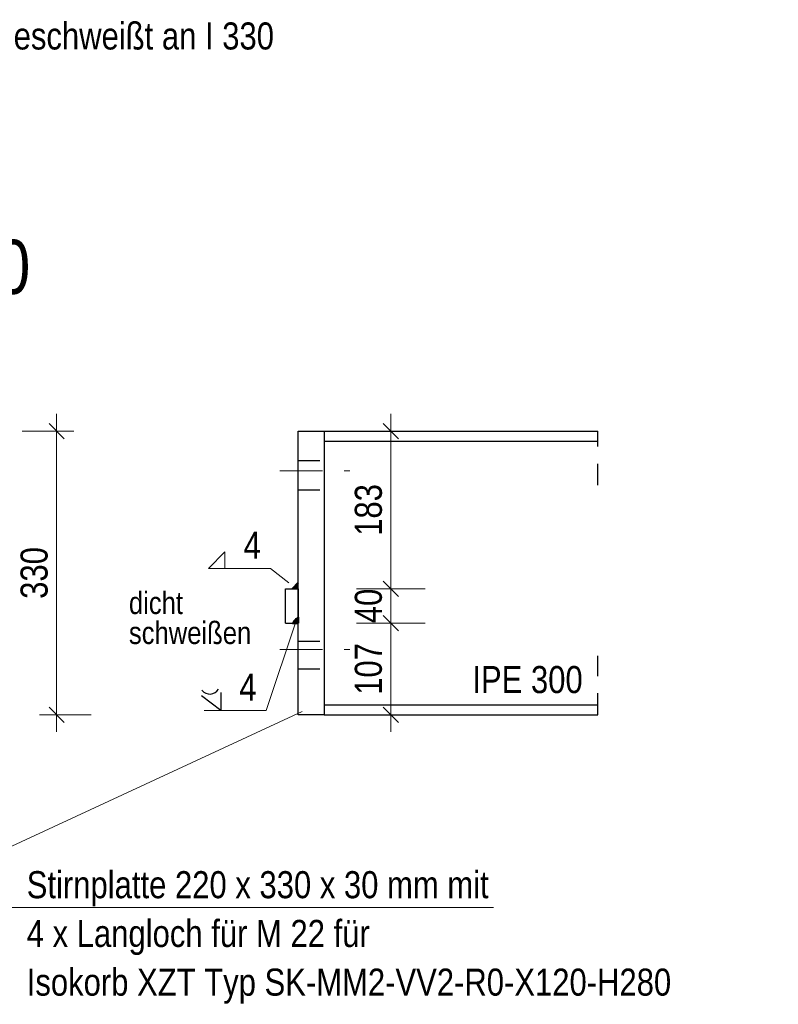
# Model space of a CAD drawing. Header units: millimetres. Extents: x 0 to 91, y -53.4 to 42.
# Tile 61 of 180: x 47.7 to 52.1, y -46.8 to -41. Entities that reach past the tile are written whole.
import ezdxf

# ---------------------------------------------------------------- set-up
doc = ezdxf.new("R2010")
doc.units = ezdxf.units.MM
doc.linetypes.add('DASHDOT', pattern=[1, 0.5, -0.25, 0, -0.25])
doc.linetypes.add('HIDDEN', pattern=[0.375, 0.25, -0.125])
doc.layers.add('Schraffuren', color=7, linetype='Continuous', lineweight=20)
doc.styles.add('Arial Narrow', font='ARIALN.TTF')
doc.dimstyles.new('Arch_Strakon_dimstyle', dxfattribs={"dimtxt": 1, "dimasz": 1, "dimexe": 1.25, "dimexo": 0.0625, "dimgap": 1, "dimtad": 0, "dimdec": 5, "dimzin": 12, "dimdsep": 46, "dimtxsty": 'Arial Narrow', "dimblk": 'Arrowhead_Tick', "dimsah": 1, "dimcen": 0, "dimse1": 1, "dimse2": 1, "dimclrd": 6, "dimclrt": 2, "dimazin": 0, "dimtfac": 1, "dimtdec": 4, "dimtmove": 0, "dimatfit": 3, "dimldrblk": 'NONE', "dimfxl": 1, "dimtvp": 1, "dimtolj": 1, "dimtzin": 0, "dimlwd": 13, "dimarcsym": 2})

# ---------------------------------------------------------------- blocks, each defined once
blk = doc.blocks.new('Arrowhead_Tick')
at = {"color": 0, "linetype": 'Continuous', "lineweight": -2}
for p, q in [((0, 20), (0, -10)), ((-1, 0), (0, 0)), ((10, 0), (0, 0))]:
    blk.add_line(p, q, dxfattribs=at)
at = {"color": 2, "linetype": 'Continuous', "lineweight": 35}
blk.add_line((4.42, 4.42), (-4.42, -4.42), dxfattribs=at)
blk = doc.blocks.new('*D292')
at = {"color": 6, "linetype": 'Continuous', "lineweight": 13}
blk.add_line((49.8457, -45.0585), (49.8457, -44.5455), dxfattribs=at)
at = {"layer": 'Defpoints', "color": 0}
for p in [(49.3064, -44.5355), (49.8457, -44.5355), (49.4564, -45.0685)]:
    blk.add_point(p, dxfattribs=at)
at = {"color": 6, "lineweight": 13, "xscale": 0.01, "yscale": 0.01, "zscale": 0.01}
for p, rotation in [((49.8457, -44.5355), 90), ((49.8457, -45.0685), 270)]:
    blk.add_blockref('Arrowhead_Tick', p, dxfattribs=dict(at, rotation=rotation))
at = {"color": 2, "lineweight": 35, "insert": (49.7153, -44.802), "char_height": 0.1575, "attachment_point": 5, "rotation": 90, "style": 'Arial Narrow'}
blk.add_mtext('\\A1;107', dxfattribs=at)
blk = doc.blocks.new('_None')
blk = doc.blocks.new('*D293')
at = {"color": 6, "linetype": 'Continuous', "lineweight": 13}
blk.add_line((49.8457, -44.5255), (49.8457, -44.3455), dxfattribs=at)
at = {"layer": 'Defpoints', "color": 0}
for p in [(49.3064, -44.3355), (49.8457, -44.3355), (49.3064, -44.5355)]:
    blk.add_point(p, dxfattribs=at)
at = {"color": 6, "lineweight": 13, "xscale": 0.01, "yscale": 0.01, "zscale": 0.01}
for p, rotation in [((49.8457, -44.3355), 90), ((49.8457, -44.5355), 270)]:
    blk.add_blockref('Arrowhead_Tick', p, dxfattribs=dict(at, rotation=rotation))
at = {"color": 2, "lineweight": 35, "insert": (49.7153, -44.4355), "char_height": 0.1575, "attachment_point": 5, "rotation": 90, "style": 'Arial Narrow'}
blk.add_mtext('\\A1;40', dxfattribs=at)
blk = doc.blocks.new('*D294')
at = {"color": 6, "linetype": 'Continuous', "lineweight": 13}
blk.add_line((49.8457, -44.3255), (49.8457, -43.4285), dxfattribs=at)
at = {"layer": 'Defpoints', "color": 0}
for p in [(49.4564, -43.4185), (49.8457, -43.4185), (49.3064, -44.3355)]:
    blk.add_point(p, dxfattribs=at)
at = {"color": 6, "lineweight": 13, "xscale": 0.01, "yscale": 0.01, "zscale": 0.01}
for p, rotation in [((49.8457, -43.4185), 90), ((49.8457, -44.3355), 270)]:
    blk.add_blockref('Arrowhead_Tick', p, dxfattribs=dict(at, rotation=rotation))
at = {"color": 2, "lineweight": 35, "insert": (49.7153, -43.877), "char_height": 0.1575, "attachment_point": 5, "rotation": 90, "style": 'Arial Narrow'}
blk.add_mtext('\\A1;183', dxfattribs=at)
blk = doc.blocks.new('*D404')
at = {"color": 6, "linetype": 'Continuous', "lineweight": 13}
blk.add_line((47.9009, -45.0585), (47.9009, -43.4285), dxfattribs=at)
at = {"layer": 'Defpoints', "color": 0}
for p in [(46.188, -43.4185), (47.9009, -43.4185), (46.188, -45.0685)]:
    blk.add_point(p, dxfattribs=at)
at = {"color": 6, "lineweight": 13, "xscale": 0.01, "yscale": 0.01, "zscale": 0.01}
for p, rotation in [((47.9009, -43.4185), 90), ((47.9009, -45.0685), 270)]:
    blk.add_blockref('Arrowhead_Tick', p, dxfattribs=dict(at, rotation=rotation))
at = {"color": 2, "lineweight": 35, "insert": (47.7705, -44.2435), "char_height": 0.1575, "attachment_point": 5, "rotation": 90, "style": 'Arial Narrow'}
blk.add_mtext('\\A1;330', dxfattribs=at)

msp = doc.modelspace()

# ---------------------------------------------------------------- hatches: boundary and pattern name
at = {"layer": 'Schraffuren', "lineweight": 25, "true_color": 0xcccccc}
for points in [[(49.3064402, -44.3354876), (49.3064402, -44.3016461), (49.2736014, -44.3354876)], [(49.3064402, -44.5354876), (49.3064402, -44.5016461), (49.3054246, -44.5021231), (49.3044174, -44.5026175), (49.3034188, -44.5031292), (49.3024292, -44.503658), (49.3014488, -44.5042038), (49.300478, -44.5047663), (49.299517, -44.5053454), (49.2985661, -44.505941), (49.2976255, -44.5065529), (49.2966957, -44.5071809), (49.2957768, -44.5078247), (49.2948691, -44.5084843), (49.2939728, -44.5091594), (49.2930884, -44.5098498), (49.2922159, -44.5105553), (49.2913557, -44.5112758), (49.290508, -44.5120109), (49.2896731, -44.5127605), (49.2888512, -44.5135244), (49.2880426, -44.5143022), (49.2872475, -44.5150939), (49.2864661, -44.5158992), (49.2856987, -44.5167177), (49.2849455, -44.5175494), (49.2842067, -44.5183939), (49.2834825, -44.5192509), (49.2827732, -44.5201203), (49.282079, -44.5210018), (49.2814, -44.5218951), (49.2807365, -44.5227999), (49.2800886, -44.523716), (49.2794566, -44.5246432), (49.2788407, -44.525581), (49.278241, -44.5265293), (49.2776577, -44.5274878), (49.2770909, -44.5284562), (49.2765409, -44.5294342), (49.2760079, -44.5304215), (49.2754918, -44.5314179), (49.274993, -44.532423), (49.2745116, -44.5334365), (49.2740477, -44.5344581), (49.2736014, -44.5354876)]]:
    msp.add_hatch(color=254, dxfattribs=at).paths.add_polyline_path(points)

# ---------------------------------------------------------------- linework, layer by layer
at = {"color": 3, "linetype": 'Continuous', "lineweight": 25}
for p, q in [((49.3064402, -45.0684841), (49.3064402, -43.4184841)), ((49.3064402, -43.4184841), (49.4564402, -43.4184841)), ((49.4564402, -43.4184841), (49.4564402, -45.0684841)), ((49.4564402, -43.4184841), (51.0495855, -43.4184841)), ((49.4564402, -43.4759841), (51.0495855, -43.4759841)), ((49.2314402, -44.3354876), (49.3064402, -44.3354876)), ((49.2314402, -44.5354876), (49.2314402, -44.3354876)), ((49.3064402, -44.3354876), (49.3064402, -44.5354876)), ((49.2314402, -44.5354876), (49.3064402, -44.5354876)), ((49.4564402, -45.0109841), (51.0495855, -45.0109841)), ((49.4564402, -45.0684841), (49.3064402, -45.0684841)), ((49.4564402, -45.0684841), (51.0495855, -45.0684841))]:
    msp.add_line(p, q, dxfattribs=at)
at = {"color": 3, "linetype": 'HIDDEN', "lineweight": 25, "ltscale": 0.5}
for p, q in [((51.0495855, -43.7336046), (51.0495855, -43.4184841)), ((49.3064402, -43.5897177), (49.4564402, -43.5897177)), ((49.3064402, -43.7598854), (49.4564402, -43.7598854)), ((49.3064402, -44.6407469), (49.4564402, -44.6407469)), ((51.0495855, -45.0684841), (51.0495855, -44.7265751)), ((49.3064402, -44.800641), (49.4564402, -44.800641))]:
    msp.add_line(p, q, dxfattribs=at)
at = {"color": 6, "linetype": 'DASHDOT', "lineweight": 13, "ltscale": 0.5}
for p, q in [((49.1984067, -43.648481), (49.6061223, -43.648481)), ((49.1984067, -44.6892307), (49.6061223, -44.6892307))]:
    msp.add_line(p, q, dxfattribs=at)
at = {"color": 5, "linetype": 'Continuous', "lineweight": 18}
for p, q in [((47.3636833, -45.9604943), (49.3283865, -45.0490341)), ((50.4423934, -46.1900472), (47.6404972, -46.1900472))]:
    msp.add_line(p, q, dxfattribs=at)
at = {"layer": 'Schraffuren', "color": 5, "linetype": 'Continuous', "lineweight": 18}
for p, q in [((48.7835699, -44.2181714), (48.8802289, -44.1215124)), ((48.8802289, -44.1215124), (48.8802289, -44.2181714)), ((48.7835699, -44.2181714), (49.1446195, -44.2181714)), ((49.1446195, -44.2181714), (49.2526501, -44.3006158)), ((49.1195931, -45.0434019), (49.2940177, -44.5226683)), ((48.7585435, -45.0434019), (49.1195931, -45.0434019))]:
    msp.add_line(p, q, dxfattribs=at)
at = {"layer": 'Schraffuren', "color": 4, "linetype": 'Continuous', "lineweight": 50}
for p, q in [((49.3064402, -44.3016461), (49.2736014, -44.3354876)), ((49.3064402, -44.5354876), (49.3064402, -44.5016461)), ((49.2736014, -44.5354876), (49.3064402, -44.5354876))]:
    msp.add_line(p, q, dxfattribs=at)
at = {"layer": 'Schraffuren', "color": 3, "linetype": 'Continuous', "lineweight": 25}
for p, q in [((48.8552025, -45.0434019), (48.7440162, -44.9580254)), ((48.8552025, -44.9384168), (48.8552025, -45.0434019))]:
    msp.add_line(p, q, dxfattribs=at)
at = {"layer": 'Schraffuren', "color": 3, "linetype": 'HIDDEN', "lineweight": 25, "ltscale": 0.5}
msp.add_arc((49.3336582, -44.5609113), 0.0652164, 114.6672769, 157.0557221, dxfattribs=at)
at = {"layer": 'Schraffuren', "color": 3, "linetype": 'Continuous', "lineweight": 25}
msp.add_arc((48.7918915, -44.8906805), 0.0577414, 217.6890252, 330.3393262, dxfattribs=at)

# ---------------------------------------------------------------- texts
at = {"color": 2, "lineweight": 35, "style": 'Arial Narrow'}
for s, p in [('angeschweißt an I 330', (47.3497656, -41.198302)), ('IPE 300', (50.3194699, -44.9424382)), ('Stirnplatte 220 x 330 x 30 mm mit', (47.726745, -46.135838)), ('4 x Langloch für M 22 für', (47.726745, -46.419338)), ('Isokorb XZT Typ SK-MM2-VV2-R0-X120-H280', (47.726745, -46.7026857))]:
    msp.add_text(s, height=0.1575, dxfattribs=at).set_placement(p)
at = {"color": 1, "lineweight": 70, "style": 'Arial Narrow'}
msp.add_text('Schnitt 9 - 9  M. 1:10', height=0.315, dxfattribs=at).set_placement((44.4178146, -42.6202878))
at = {"layer": 'Schraffuren', "color": 2, "lineweight": 35, "style": 'Arial Narrow'}
for p in [(48.9882594, -44.1613132), (48.9632331, -44.9865437)]:
    msp.add_text('4', height=0.1575, dxfattribs=at).set_placement(p)
at = {"layer": 'Schraffuren', "color": 3, "lineweight": 25, "style": 'Arial Narrow'}
for s, p in [('dicht', (48.321235, -44.4825617)), ('schweißen', (48.321235, -44.6569357))]:
    msp.add_text(s, height=0.13, dxfattribs=at).set_placement(p)

# ---------------------------------------------------------------- dimensions: what is measured, and where the dimension line sits
at = {"lineweight": 35}
for base, p1, p2, text, picture, middle in [((47.9009123, -43.4184841), (46.1880086, -45.0684841), (46.1880086, -43.4184841), '330', '*D404', (47.9009123, -44.2434841)), ((49.8457333, -43.4184841), (49.3064402, -44.3354876), (49.4564402, -43.4184841), '183', '*D294', (49.8457333, -43.8769858)), ((49.8457333, -44.3354876), (49.3064402, -44.5354876), (49.3064402, -44.3354876), '40', '*D293', (49.8457333, -44.4354876)), ((49.8457333, -44.5354876), (49.4564402, -45.0684841), (49.3064402, -44.5354876), '107', '*D292', (49.8457333, -44.8019858))]:
    dim = msp.add_linear_dim(base=base, p1=p1, p2=p2, angle=90, text=text, dimstyle='Arch_Strakon_dimstyle', override={"dimscale": 0.01, "dimtxt": 15.75, "dimasz": 1, "dimgap": 5, "dimtad": 1, "dimjust": 0, "dimtih": 0, "dimtoh": 0, "dimdec": 3, "dimdsep": 46, "dimtxsty": 'Arial Narrow', "dimclrd": 6, "dimclrt": 2, "dimtix": 1, "dimtofl": 255, "dimtmove": 0, "dimatfit": 2, "dimfxl": 0, "dimfxlon": 0, "dimtvp": 31.746032, "dimlwd": 13}, dxfattribs=at)
    dim.commit()
    dim.dimension.update_dxf_attribs({"geometry": picture, "text_midpoint": middle, "dimtype": 160})

doc.saveas('drawing.dxf')
